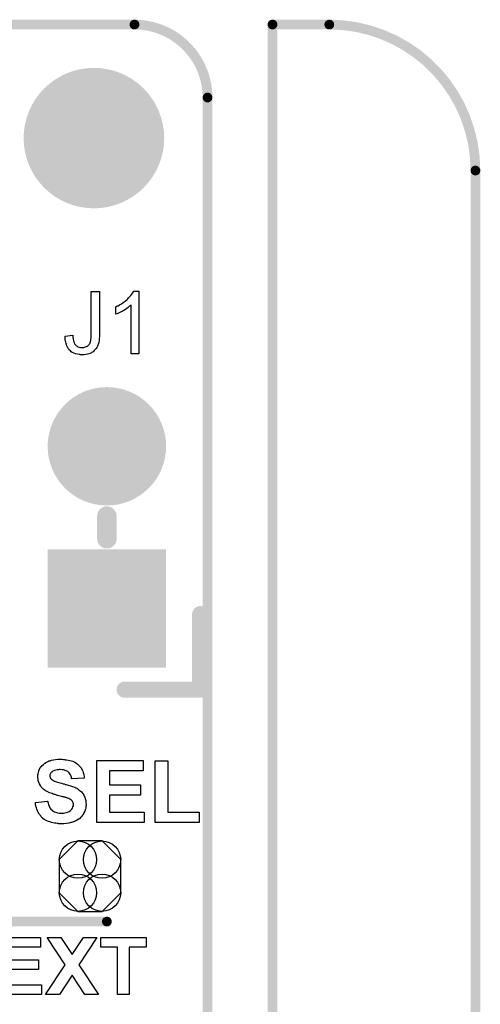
# Model space of a CAD drawing. Extents: x -0.07 to 0.95, y -0.15 to 2.1.
# Tile 16 of 16: x 0.67 to 0.95, y 1.5 to 2.1. Entities that reach past the tile are written whole.
import ezdxf

# ---------------------------------------------------------------- set-up
doc = ezdxf.new("R2010")
doc.units = 0
doc.layers.get('0').update_dxf_attribs({"linetype": 'CONTINUOUS'})
for name, color, linetype in [('gko', 6, 'CONTINUOUS'), ('gto', 2, 'CONTINUOUS'), ('gts', 1, 'CONTINUOUS')]:
    doc.layers.add(name, color=color, linetype=linetype)

# ---------------------------------------------------------------- blocks, each defined once
blk = doc.blocks.new('D39')
at = {"const_width": 0.003}
blk.add_lwpolyline([(-0.0015, 0, 1), (0.0015, 0, 1)], format="xyb", close=True, dxfattribs=at)
blk = doc.blocks.new('D37')
at = {"const_width": 0.005}
blk.add_lwpolyline([(-0.0025, 0, 1), (0.0025, 0, 1)], format="xyb", close=True, dxfattribs=at)
blk = doc.blocks.new('D38')
at = {"const_width": 0.006}
blk.add_lwpolyline([(-0.003, 0, 1), (0.003, 0, 1)], format="xyb", close=True, dxfattribs=at)
blk = doc.blocks.new('D87')
blk.add_lwpolyline([(-0.0189, 0.0102), (-0.0189, -0.0102), (-0.0074, -0.0217), (0.0074, -0.0217), (0.0189, -0.0102), (0.0189, 0.0102), (0.0074, 0.0217), (-0.0074, 0.0217)], close=True)
for centre in [(-0.0074, 0.0102), (0.0074, 0.0102), (-0.0074, -0.0102), (0.0074, -0.0102)]:
    blk.add_circle(centre, 0.0115)
blk = doc.blocks.new('D44')
at = {"const_width": 0.073}
blk.add_lwpolyline([(-0.0365, 0), (0.0365, 0)], dxfattribs=at)
blk = doc.blocks.new('D45')
at = {"const_width": 0.0365}
blk.add_lwpolyline([(-0.01825, 0, 1), (0.01825, 0, 1)], format="xyb", close=True, dxfattribs=at)
blk = doc.blocks.new('D47')
at = {"const_width": 0.0433}
blk.add_lwpolyline([(-0.02165, 0, 1), (0.02165, 0, 1)], format="xyb", close=True, dxfattribs=at)

msp = doc.modelspace()

# ---------------------------------------------------------------- linework, layer by layer
at = {"layer": 'gko', "color": 6, "const_width": 0.006}
for points in [[(0.16, 2.1), (0.74, 2.1)], [(0.825, 2.1), (0.86, 2.1)], [(0.825, 0.9764), (0.825, 2.1)], [(0.785, 2.055), (0.785, 2.055)], [(0.785, 2.055), (0.785, 2.055)], [(0.785, 1.06), (0.785, 2.055)], [(0.95, 2.01), (0.95, 2.01)], [(0.95, 2.01), (0.95, 2.01)], [(0.95, -0.05), (0.95, 2.01)]]:
    msp.add_lwpolyline(points, dxfattribs=at)
for points in [[(0.785, 2.055, 0.414214), (0.74, 2.1)], [(0.95, 2.01, 0.414214), (0.86, 2.1)]]:
    msp.add_lwpolyline(points, format="xyb", dxfattribs=at)
at = {"layer": 'gto', "color": 2}
for points in [[(0.7185, 1.9093), (0.7185, 1.9092), (0.7185, 1.909), (0.7185, 1.9088), (0.7185, 1.9085), (0.7184, 1.908), (0.7184, 1.9076), (0.7183, 1.9065), (0.7182, 1.9053), (0.718, 1.904), (0.7177, 1.9029), (0.7173, 1.9018), (0.7173, 1.9017), (0.7172, 1.9017), (0.7171, 1.9013), (0.7168, 1.9009), (0.7164, 1.9003), (0.7158, 1.8997), (0.7152, 1.899), (0.7145, 1.8983), (0.7136, 1.8978), (0.7135, 1.8977), (0.7131, 1.8975), (0.7126, 1.8973), (0.7119, 1.8971), (0.711, 1.8968), (0.71, 1.8966), (0.7089, 1.8964), (0.7077, 1.8964), (0.7072, 1.8964), (0.7068, 1.8964), (0.7064, 1.8965), (0.706, 1.8965), (0.7048, 1.8968), (0.7036, 1.8971), (0.7023, 1.8976), (0.7016, 1.8979), (0.701, 1.8983), (0.7005, 1.8988), (0.6999, 1.8993), (0.6999, 1.8993), (0.6998, 1.8994), (0.6997, 1.8996), (0.6995, 1.8998), (0.6993, 1.9001), (0.6991, 1.9005), (0.6989, 1.9009), (0.6986, 1.9014), (0.6984, 1.902), (0.6981, 1.9027), (0.6979, 1.9033), (0.6977, 1.9041), (0.6976, 1.9049), (0.6974, 1.9059), (0.6974, 1.9068), (0.6974, 1.9079), (0.702, 1.9085), (0.702, 1.9085), (0.702, 1.9084), (0.702, 1.9081), (0.702, 1.9078), (0.7021, 1.9075), (0.7021, 1.9071), (0.7022, 1.9061), (0.7024, 1.9052), (0.7027, 1.9042), (0.7031, 1.9033), (0.7033, 1.9029), (0.7036, 1.9025), (0.7036, 1.9025), (0.7038, 1.9023), (0.7042, 1.902), (0.7046, 1.9018), (0.7052, 1.9014), (0.7059, 1.9012), (0.7067, 1.901), (0.7076, 1.9009), (0.708, 1.9009), (0.7083, 1.901), (0.7088, 1.901), (0.7093, 1.9012), (0.7098, 1.9013), (0.7104, 1.9015), (0.711, 1.9018), (0.711, 1.9018), (0.7112, 1.9019), (0.7114, 1.9022), (0.7117, 1.9024), (0.712, 1.9028), (0.7123, 1.9032), (0.7126, 1.9036), (0.7128, 1.9042), (0.7128, 1.9042), (0.713, 1.9044), (0.713, 1.9048), (0.7131, 1.9053), (0.7132, 1.906), (0.7133, 1.9068), (0.7134, 1.9078), (0.7134, 1.909), (0.7134, 1.9355), (0.7185, 1.9355), (0.7185, 1.9093)], [(0.7426, 1.897), (0.7379, 1.897), (0.7379, 1.9271), (0.7379, 1.927), (0.7376, 1.9268), (0.7373, 1.9265), (0.7367, 1.9261), (0.7361, 1.9256), (0.7353, 1.925), (0.7344, 1.9244), (0.7334, 1.9238), (0.7334, 1.9238), (0.7333, 1.9237), (0.733, 1.9235), (0.7324, 1.9232), (0.7318, 1.9229), (0.731, 1.9225), (0.7302, 1.9221), (0.7293, 1.9217), (0.7285, 1.9214), (0.7285, 1.926), (0.7285, 1.926), (0.7287, 1.9261), (0.7289, 1.9261), (0.7292, 1.9263), (0.7295, 1.9265), (0.7299, 1.9267), (0.7308, 1.9272), (0.7319, 1.9278), (0.733, 1.9286), (0.7342, 1.9295), (0.7354, 1.9305), (0.7354, 1.9305), (0.7355, 1.9306), (0.7357, 1.9307), (0.7359, 1.9309), (0.7364, 1.9315), (0.737, 1.9321), (0.7377, 1.9329), (0.7384, 1.9338), (0.739, 1.9347), (0.7396, 1.9356), (0.7426, 1.9356), (0.7426, 1.897)], [(0.6955, 1.6471), (0.6962, 1.647), (0.6969, 1.647), (0.6976, 1.6468), (0.6984, 1.6467), (0.7002, 1.6464), (0.7011, 1.6461), (0.702, 1.6458), (0.7029, 1.6454), (0.7037, 1.645), (0.7045, 1.6445), (0.7052, 1.6439), (0.7053, 1.6439), (0.7054, 1.6437), (0.7055, 1.6436), (0.7058, 1.6434), (0.706, 1.643), (0.7064, 1.6426), (0.7067, 1.6422), (0.7071, 1.6417), (0.7074, 1.6411), (0.7078, 1.6405), (0.7081, 1.6397), (0.7084, 1.639), (0.7086, 1.6382), (0.7089, 1.6373), (0.709, 1.6364), (0.7091, 1.6354), (0.7013, 1.6351), (0.7013, 1.6352), (0.7013, 1.6353), (0.7012, 1.6356), (0.7011, 1.6361), (0.7009, 1.6367), (0.7006, 1.6375), (0.7002, 1.6381), (0.6997, 1.6388), (0.6992, 1.6394), (0.6991, 1.6394), (0.6989, 1.6396), (0.6985, 1.6398), (0.6979, 1.64), (0.6973, 1.6402), (0.6964, 1.6405), (0.6954, 1.6406), (0.6943, 1.6407), (0.6937, 1.6407), (0.6931, 1.6406), (0.6924, 1.6405), (0.6915, 1.6404), (0.6907, 1.6401), (0.6898, 1.6397), (0.6891, 1.6392), (0.689, 1.6392), (0.6889, 1.6391), (0.6887, 1.6389), (0.6884, 1.6386), (0.6882, 1.6383), (0.688, 1.6379), (0.6879, 1.6374), (0.6878, 1.6369), (0.6878, 1.6368), (0.6878, 1.6366), (0.6879, 1.6364), (0.688, 1.6361), (0.6881, 1.6357), (0.6883, 1.6353), (0.6886, 1.6349), (0.6889, 1.6345), (0.689, 1.6345), (0.6893, 1.6343), (0.6894, 1.6342), (0.6897, 1.6341), (0.69, 1.6339), (0.6904, 1.6338), (0.6908, 1.6336), (0.6913, 1.6334), (0.6919, 1.6331), (0.6925, 1.6329), (0.6933, 1.6327), (0.6942, 1.6325), (0.695, 1.6323), (0.696, 1.632), (0.6961, 1.632), (0.6963, 1.6319), (0.6966, 1.6319), (0.697, 1.6318), (0.6974, 1.6316), (0.698, 1.6315), (0.6986, 1.6313), (0.6992, 1.6311), (0.7005, 1.6307), (0.7019, 1.6303), (0.7033, 1.6298), (0.7038, 1.6295), (0.7044, 1.6292), (0.7044, 1.6292), (0.7045, 1.6291), (0.7048, 1.6289), (0.7053, 1.6286), (0.7059, 1.6281), (0.7066, 1.6276), (0.7073, 1.6269), (0.708, 1.6261), (0.7086, 1.6253), (0.7087, 1.6251), (0.7089, 1.6248), (0.7091, 1.6243), (0.7094, 1.6236), (0.7097, 1.6227), (0.71, 1.6217), (0.7101, 1.6205), (0.7102, 1.6192), (0.7102, 1.6191), (0.7102, 1.619), (0.7102, 1.6188), (0.7102, 1.6186), (0.7101, 1.6183), (0.7101, 1.6179), (0.71, 1.6172), (0.7098, 1.6162), (0.7094, 1.6151), (0.7089, 1.6141), (0.7083, 1.6129), (0.7083, 1.6129), (0.7082, 1.6128), (0.708, 1.6125), (0.7075, 1.6119), (0.707, 1.6113), (0.7063, 1.6106), (0.7053, 1.6099), (0.7043, 1.6093), (0.7031, 1.6087), (0.703, 1.6087), (0.7029, 1.6086), (0.7028, 1.6086), (0.7025, 1.6084), (0.7021, 1.6083), (0.7018, 1.6082), (0.7013, 1.6081), (0.7008, 1.608), (0.7002, 1.6078), (0.6996, 1.6077), (0.6982, 1.6075), (0.6965, 1.6073), (0.6948, 1.6073), (0.694, 1.6073), (0.6935, 1.6073), (0.6929, 1.6074), (0.6923, 1.6074), (0.6915, 1.6076), (0.6907, 1.6077), (0.6888, 1.6081), (0.6879, 1.6084), (0.687, 1.6087), (0.6861, 1.6091), (0.6852, 1.6095), (0.6843, 1.61), (0.6836, 1.6106), (0.6835, 1.6107), (0.6834, 1.6108), (0.6832, 1.6109), (0.6829, 1.6112), (0.6826, 1.6116), (0.6823, 1.6121), (0.6819, 1.6126), (0.6815, 1.6131), (0.6811, 1.6138), (0.6807, 1.6145), (0.6803, 1.6153), (0.6799, 1.6162), (0.6797, 1.6172), (0.6793, 1.6182), (0.6791, 1.6193), (0.679, 1.6205), (0.6865, 1.6212), (0.6865, 1.6212), (0.6866, 1.621), (0.6866, 1.6208), (0.6866, 1.6206), (0.6868, 1.6199), (0.6871, 1.6191), (0.6874, 1.6182), (0.6879, 1.6172), (0.6885, 1.6164), (0.6892, 1.6156), (0.6893, 1.6155), (0.6896, 1.6153), (0.6901, 1.615), (0.6907, 1.6147), (0.6915, 1.6144), (0.6925, 1.6141), (0.6936, 1.6139), (0.6949, 1.6138), (0.6955, 1.6138), (0.6962, 1.6139), (0.697, 1.6141), (0.6979, 1.6142), (0.6988, 1.6145), (0.6997, 1.6149), (0.7005, 1.6154), (0.7006, 1.6154), (0.7008, 1.6157), (0.7011, 1.616), (0.7015, 1.6164), (0.7018, 1.617), (0.7021, 1.6177), (0.7024, 1.6183), (0.7024, 1.6191), (0.7024, 1.6192), (0.7024, 1.6193), (0.7024, 1.6196), (0.7023, 1.6199), (0.7022, 1.6203), (0.7021, 1.6207), (0.7019, 1.621), (0.7016, 1.6214), (0.7015, 1.6215), (0.7014, 1.6216), (0.7013, 1.6218), (0.701, 1.622), (0.7006, 1.6223), (0.7001, 1.6225), (0.6995, 1.6228), (0.6988, 1.6231), (0.6988, 1.6231), (0.6985, 1.6232), (0.6982, 1.6233), (0.6979, 1.6234), (0.6975, 1.6235), (0.6972, 1.6236), (0.6967, 1.6238), (0.6962, 1.6239), (0.6957, 1.624), (0.695, 1.6242), (0.6943, 1.6244), (0.6935, 1.6246), (0.6926, 1.6248), (0.6925, 1.6248), (0.6923, 1.6249), (0.692, 1.625), (0.6916, 1.6251), (0.6911, 1.6253), (0.6905, 1.6254), (0.6899, 1.6256), (0.6892, 1.6259), (0.6877, 1.6264), (0.6863, 1.6271), (0.6856, 1.6274), (0.685, 1.6278), (0.6844, 1.6282), (0.6839, 1.6286), (0.6838, 1.6286), (0.6837, 1.6288), (0.6836, 1.6289), (0.6833, 1.6291), (0.6831, 1.6295), (0.6828, 1.6299), (0.6824, 1.6303), (0.6822, 1.6308), (0.6815, 1.6319), (0.6809, 1.6333), (0.6807, 1.634), (0.6806, 1.6347), (0.6804, 1.6355), (0.6804, 1.6364), (0.6804, 1.6364), (0.6804, 1.6365), (0.6804, 1.6366), (0.6804, 1.6369), (0.6805, 1.6374), (0.6806, 1.6381), (0.6808, 1.639), (0.6811, 1.6399), (0.6814, 1.6409), (0.682, 1.6419), (0.682, 1.6419), (0.6821, 1.642), (0.6823, 1.6423), (0.6827, 1.6427), (0.6832, 1.6433), (0.6839, 1.6439), (0.6847, 1.6446), (0.6857, 1.6452), (0.6868, 1.6457), (0.6868, 1.6457), (0.6869, 1.6458), (0.6871, 1.6459), (0.6873, 1.646), (0.6877, 1.6461), (0.688, 1.6462), (0.6884, 1.6463), (0.6889, 1.6465), (0.6901, 1.6467), (0.6913, 1.6469), (0.6928, 1.6471), (0.6944, 1.6471), (0.695, 1.6471), (0.6955, 1.6471)], [(0.7453, 1.6399), (0.7246, 1.6399), (0.7246, 1.6314), (0.7438, 1.6314), (0.7438, 1.6249), (0.7246, 1.6249), (0.7246, 1.6145), (0.746, 1.6145), (0.746, 1.608), (0.7168, 1.608), (0.7168, 1.6464), (0.7453, 1.6464), (0.7453, 1.6399)], [(0.7605, 1.6145), (0.7799, 1.6145), (0.7799, 1.608), (0.7528, 1.608), (0.7528, 1.6461), (0.7605, 1.6461), (0.7605, 1.6145)], [(0.6821, 1.5313), (0.6631, 1.5313), (0.6631, 1.5235), (0.6808, 1.5235), (0.6808, 1.5175), (0.6631, 1.5175), (0.6631, 1.508), (0.6828, 1.508), (0.6828, 1.502), (0.656, 1.502), (0.656, 1.5372), (0.6821, 1.5372), (0.6821, 1.5313)], [(0.7058, 1.5203), (0.7179, 1.502), (0.7094, 1.502), (0.7016, 1.5139), (0.6938, 1.502), (0.6852, 1.502), (0.6974, 1.5203), (0.6863, 1.5372), (0.6946, 1.5372), (0.7016, 1.5267), (0.7086, 1.5372), (0.7169, 1.5372), (0.7058, 1.5203)], [(0.7471, 1.5313), (0.7367, 1.5313), (0.7367, 1.502), (0.7296, 1.502), (0.7296, 1.5313), (0.7192, 1.5313), (0.7192, 1.5372), (0.7471, 1.5372), (0.7471, 1.5313)]]:
    msp.add_lwpolyline(points, dxfattribs=at)
for points, const_width in [([(0.723, 1.783), (0.723, 1.797)], 0.012), ([(0.7805, 1.69), (0.7805, 1.7365)], 0.01), ([(0.734, 1.69), (0.7805, 1.69)], 0.01), ([(0.658, 1.547), (0.723, 1.547)], 0.006)]:
    msp.add_lwpolyline(points, dxfattribs=dict(at, const_width=const_width))

# ---------------------------------------------------------------- block references
at = {"layer": 'gko'}
for p in [(0.74, 2.1), (0.74, 2.1), (0.825, 2.1), (0.825, 2.1), (0.86, 2.1), (0.86, 2.1), (0.785, 2.055), (0.785, 2.055), (0.785, 2.055), (0.785, 2.055), (0.95, 2.01), (0.95, 2.01), (0.95, 2.01), (0.95, 2.01)]:
    msp.add_blockref('D39', p, dxfattribs=at)
at = {"layer": 'gto'}
for name, p in [('D38', (0.723, 1.797)), ('D38', (0.723, 1.783)), ('D37', (0.7805, 1.7365)), ('D37', (0.734, 1.69)), ('D37', (0.7805, 1.69)), ('D39', (0.723, 1.547))]:
    msp.add_blockref(name, p, dxfattribs=at)
at = {"layer": 'gts'}
for name, p in [('D47', (0.715, 2.03)), ('D45', (0.723, 1.84)), ('D44', (0.723, 1.74)), ('D87', (0.7126, 1.575))]:
    msp.add_blockref(name, p, dxfattribs=at)

doc.saveas('drawing.dxf')
